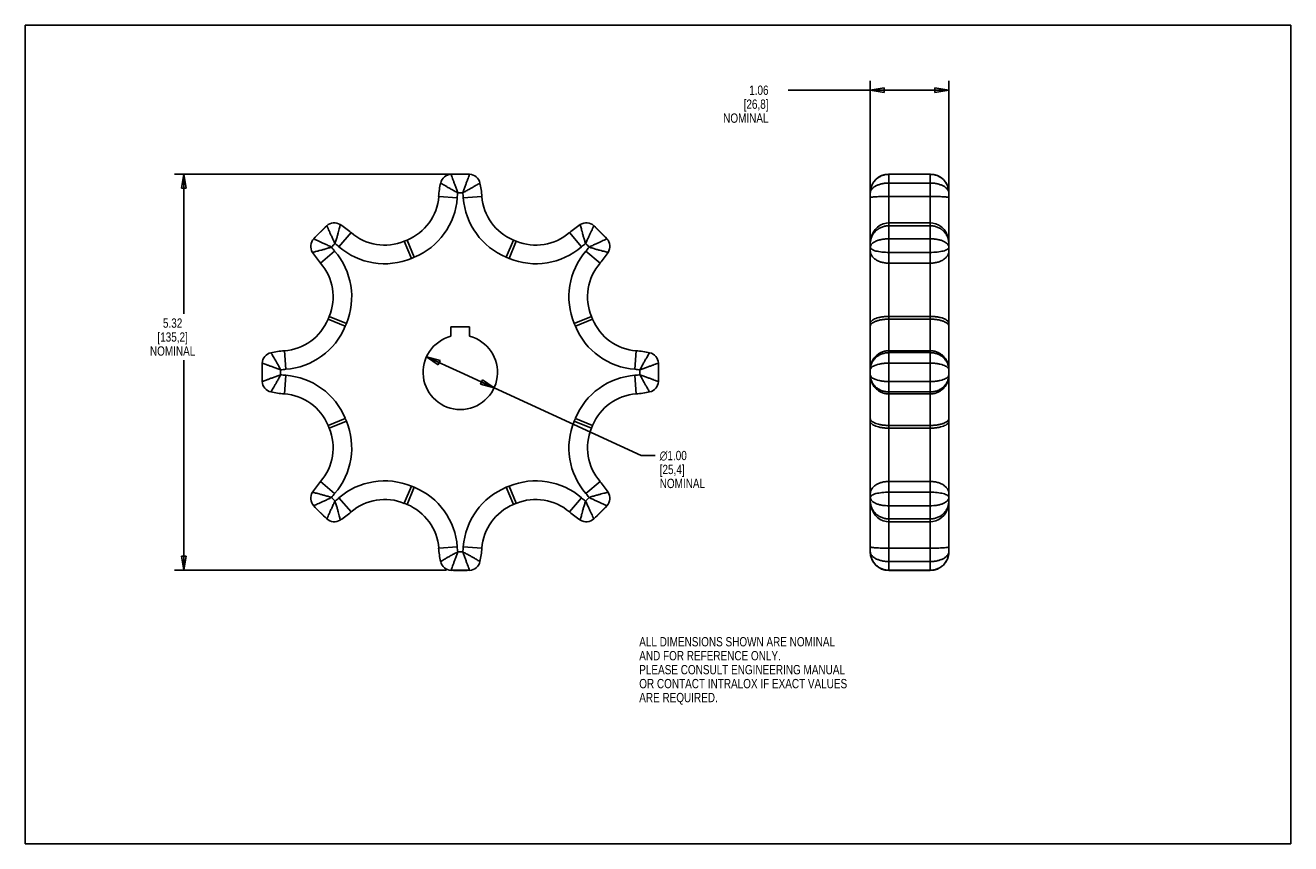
# Model space of a CAD drawing. Header units: inches. Extents: x 0 to 17, y 0 to 11.
import ezdxf

# ---------------------------------------------------------------- set-up
doc = ezdxf.new("R2010")
doc.units = ezdxf.units.IN
doc.header["$LTSCALE"] = 0.935
doc.header["$MEASUREMENT"] = 0
doc.layers.get('0').update_dxf_attribs({"linetype": 'CONTINUOUS'})
doc.layers.add('ALL_FEATURES', color=7, linetype='CONTINUOUS')
doc.styles.get("Standard").update_dxf_attribs({"font": 'txt', "width": 0.8})
doc.styles.add('TEXTSTYLE_1', font='gdt', dxfattribs={"width": 0.8})
doc.dimstyles.new('DIMSTYLE_1', dxfattribs={"dimtxt": 0.125, "dimasz": 0.1875, "dimexe": 0.18, "dimexo": 0.0625, "dimgap": 0.09, "dimtad": 0, "dimtih": 1, "dimtoh": 1, "dimzin": 4, "dimdsep": 46, "dimtxsty": 'STANDARD', "dimblk": 'CLOSED', "dimblk1": 'CLOSED', "dimblk2": 'CLOSED', "dimcen": 0.09, "dimadec": 0, "dimazin": 0, "dimtp": 0.01, "dimtm": 0.01, "dimtfac": 1, "dimtofl": 0, "dimtmove": 0, "dimatfit": 3, "dimldrblk": 'CLOSED', "dimfxl": 1, "dimtolj": 1, "dimtzin": 4, "dimarcsym": 0})
doc.dimstyles.new('DIMSTYLE_2', dxfattribs={"dimtxt": 0.125, "dimasz": 0.1875, "dimexe": 0.18, "dimexo": 0.0625, "dimgap": 0.09, "dimtad": 0, "dimtih": 1, "dimtoh": 1, "dimzin": 4, "dimdsep": 46, "dimtxsty": 'STANDARD', "dimblk": 'CLOSED', "dimblk1": 'CLOSED', "dimblk2": 'CLOSED', "dimcen": 0.09, "dimadec": 0, "dimazin": 0, "dimtp": 0.01, "dimtm": 0.01, "dimtfac": 1, "dimtofl": 0, "dimtmove": 0, "dimatfit": 3, "dimldrblk": 'CLOSED', "dimfxl": 1, "dimtolj": 1, "dimtzin": 4, "dimarcsym": 0})

# ---------------------------------------------------------------- blocks, each defined once
blk = doc.blocks.new('_CLOSED')
at = {"color": 0, "linetype": 'BYBLOCK'}
for p, q in [((0, 0), (-1, 0.167)), ((-1, 0.167), (-1, -0.167)), ((-1, -0.167), (0, 0)), ((-1, 0), (0, 0))]:
    blk.add_line(p, q, dxfattribs=at)
blk = doc.blocks.new('*D0')
at = {"color": 3, "linetype": 'CONTINUOUS'}
for p, q in [((5.906, 8.997), (2.004, 8.997)), ((2.129, 8.997), (2.129, 7.123)), ((2.129, 3.675), (2.129, 6.498)), ((5.657, 3.675), (2.004, 3.675))]:
    blk.add_line(p, q, dxfattribs=at)
at = {"color": 3, "linetype": 'CONTINUOUS', "xscale": 0.1875, "yscale": 0.1875, "zscale": 0.1875}
for p, rotation in [((2.129, 8.997), 90), ((2.129, 3.675), 270)]:
    blk.add_blockref('_CLOSED', p, dxfattribs=dict(at, rotation=rotation))
at = {"color": 3, "linetype": 'CONTINUOUS', "insert": (1.979, 7.06), "char_height": 0.125, "width": 0.7, "attachment_point": 2, "line_spacing_factor": 0.9}
blk.add_mtext('5.32\\P[135,2]\\PNOMINAL', dxfattribs=at)
blk = doc.blocks.new('*D1')
at = {"color": 3, "linetype": 'CONTINUOUS'}
for p, q in [((5.39, 6.545), (5.844, 6.336)), ((6.298, 6.127), (5.844, 6.336)), ((5.844, 6.336), (8.273, 5.217)), ((8.273, 5.217), (8.46, 5.217))]:
    blk.add_line(p, q, dxfattribs=at)
at = {"color": 3, "linetype": 'CONTINUOUS', "xscale": 0.1875, "yscale": 0.1875, "zscale": 0.1875}
for p, rotation in [((5.39, 6.545), 155.2746657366), ((6.298, 6.127), 335.2746657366)]:
    blk.add_blockref('_CLOSED', p, dxfattribs=dict(at, rotation=rotation))
at = {"color": 3, "linetype": 'CONTINUOUS', "insert": (8.523, 5.28), "char_height": 0.125, "width": 0.7, "attachment_point": 1, "line_spacing_factor": 0.9, "style": 'TEXTSTYLE_1'}
blk.add_mtext('{\\Fgdt;n}\\Ftxt;1.00\\P[25,4]\\PNOMINAL', dxfattribs=at)
blk = doc.blocks.new('*D2')
at = {"color": 3, "linetype": 'CONTINUOUS'}
for p, q in [((11.352, 8.744), (11.352, 10.253)), ((12.407, 8.744), (12.407, 10.253)), ((11.88, 10.128), (10.247, 10.128)), ((11.352, 10.128), (11.88, 10.128)), ((12.407, 10.128), (11.88, 10.128))]:
    blk.add_line(p, q, dxfattribs=at)
at = {"color": 3, "linetype": 'CONTINUOUS', "xscale": 0.1875, "yscale": 0.1875, "zscale": 0.1875, "rotation": 180}
blk.add_blockref('_CLOSED', (11.352, 10.128), dxfattribs=at)
at = {"color": 3, "linetype": 'CONTINUOUS', "xscale": 0.1875, "yscale": 0.1875, "zscale": 0.1875}
blk.add_blockref('_CLOSED', (12.407, 10.128), dxfattribs=at)
at = {"color": 3, "linetype": 'CONTINUOUS', "insert": (9.985, 10.19), "char_height": 0.125, "width": 0.7, "attachment_point": 3, "line_spacing_factor": 0.9}
blk.add_mtext('1.06\\P[26,8]\\PNOMINAL', dxfattribs=at)

msp = doc.modelspace()

# ---------------------------------------------------------------- linework, layer by layer
at = {"color": 7, "linetype": 'CONTINUOUS'}
for p, q in [((0, 0), (0, 11)), ((0, 11), (17, 11)), ((17, 0), (17, 11)), ((5.968, 8.997), (5.72, 8.997)), ((11.602, 3.672), (11.602, 9)), ((12.157, 9), (11.602, 9)), ((11.602, 8.997), (12.157, 8.997)), ((11.602, 8.88), (12.157, 8.88)), ((12.157, 3.672), (12.157, 9)), ((5.803, 8.682), (5.554, 8.7)), ((5.884, 8.682), (6.134, 8.7)), ((11.352, 3.922), (11.352, 8.75)), ((12.157, 8.7), (11.602, 8.7)), ((12.407, 8.75), (12.407, 3.922)), ((12.157, 8.345), (11.602, 8.345)), ((4.05, 8.306), (3.874, 8.13)), ((4.214, 8.024), (4.377, 8.213)), ((7.474, 8.024), (7.31, 8.213)), ((7.813, 8.13), (7.638, 8.306)), ((12.157, 8.306), (11.602, 8.306)), ((5.092, 8.097), (5.13, 8.113)), ((5.188, 7.866), (5.092, 8.097)), ((5.225, 7.882), (5.13, 8.113)), ((6.462, 7.882), (6.558, 8.113)), ((6.499, 7.866), (6.595, 8.097)), ((6.558, 8.113), (6.595, 8.097)), ((11.602, 8.13), (12.157, 8.13)), ((4.156, 7.966), (3.967, 7.803)), ((5.225, 7.882), (5.188, 7.866)), ((6.499, 7.866), (6.462, 7.882)), ((7.531, 7.966), (7.721, 7.803)), ((11.602, 7.948), (12.157, 7.948)), ((12.157, 7.803), (11.602, 7.803)), ((4.067, 7.05), (4.082, 7.087)), ((4.298, 6.954), (4.067, 7.05)), ((4.313, 6.992), (4.082, 7.087)), ((4.313, 6.992), (4.298, 6.954)), ((7.374, 6.992), (7.605, 7.087)), ((7.39, 6.954), (7.374, 6.992)), ((7.39, 6.954), (7.621, 7.05)), ((7.605, 7.087), (7.621, 7.05)), ((11.602, 7.087), (12.157, 7.087)), ((11.602, 7.05), (12.157, 7.05)), ((3.182, 6.46), (3.182, 6.212)), ((3.498, 6.377), (3.48, 6.626)), ((8.19, 6.377), (8.208, 6.626)), ((8.505, 6.212), (8.505, 6.46)), ((12.157, 6.626), (11.602, 6.626)), ((12.157, 6.6), (11.602, 6.6)), ((12.157, 6.46), (11.602, 6.46)), ((3.498, 6.295), (3.48, 6.046)), ((8.19, 6.295), (8.208, 6.046)), ((11.602, 6.212), (12.157, 6.212)), ((11.602, 6.072), (12.157, 6.072)), ((12.157, 6.046), (11.602, 6.046)), ((4.298, 5.717), (4.067, 5.622)), ((4.082, 5.585), (4.067, 5.622)), ((4.313, 5.68), (4.082, 5.585)), ((4.298, 5.717), (4.313, 5.68)), ((7.374, 5.68), (7.39, 5.717)), ((7.374, 5.68), (7.605, 5.585)), ((7.39, 5.717), (7.621, 5.622)), ((7.621, 5.622), (7.605, 5.585)), ((11.602, 5.622), (12.157, 5.622)), ((11.602, 5.585), (12.157, 5.585)), ((4.156, 4.706), (3.967, 4.869)), ((5.188, 4.806), (5.092, 4.575)), ((5.225, 4.79), (5.13, 4.559)), ((5.188, 4.806), (5.225, 4.79)), ((6.462, 4.79), (6.499, 4.806)), ((6.462, 4.79), (6.558, 4.559)), ((6.499, 4.806), (6.595, 4.575)), ((7.531, 4.706), (7.721, 4.869)), ((12.157, 4.869), (11.602, 4.869)), ((4.214, 4.648), (4.377, 4.459)), ((7.474, 4.648), (7.31, 4.459)), ((12.157, 4.724), (11.602, 4.724)), ((3.874, 4.542), (4.05, 4.366)), ((5.13, 4.559), (5.092, 4.575)), ((6.595, 4.575), (6.558, 4.559)), ((7.638, 4.366), (7.813, 4.542)), ((12.157, 4.542), (11.602, 4.542)), ((11.602, 4.366), (12.157, 4.366)), ((11.602, 4.327), (12.157, 4.327)), ((5.803, 3.99), (5.554, 3.972)), ((5.884, 3.99), (6.134, 3.972)), ((12.157, 3.972), (11.602, 3.972)), ((12.157, 3.792), (11.602, 3.792)), ((5.72, 3.675), (5.968, 3.675)), ((12.157, 3.675), (11.602, 3.675)), ((12.157, 3.672), (11.602, 3.672)), ((0, 0), (17, 0))]:
    msp.add_line(p, q, dxfattribs=at)
for points in [[(11.602, 8.345), (11.569, 8.342), (11.527, 8.332), (11.486, 8.314), (11.449, 8.288), (11.417, 8.254), (11.389, 8.214), (11.369, 8.167), (11.356, 8.115), (11.352, 8.066)], [(12.407, 8.066), (12.404, 8.115), (12.391, 8.167), (12.37, 8.213), (12.343, 8.254), (12.311, 8.287), (12.274, 8.313), (12.234, 8.332), (12.192, 8.342), (12.157, 8.345)], [(11.352, 4.605), (11.356, 4.557), (11.369, 4.505), (11.389, 4.459), (11.416, 4.418), (11.449, 4.385), (11.486, 4.358), (11.526, 4.34), (11.568, 4.33), (11.602, 4.327)], [(12.157, 4.327), (12.191, 4.33), (12.233, 4.34), (12.273, 4.358), (12.31, 4.384), (12.343, 4.418), (12.37, 4.458), (12.391, 4.505), (12.403, 4.556), (12.407, 4.605)]]:
    msp.add_lwpolyline(points, dxfattribs=at)
for centre, radius, start, end in [((6.8, 8.61), 1.25, 167.5128, 175.8445), ((5.727, 8.847), 0.15, 92.6733, 167.5128), ((5.844, 6.336), 2.664, 87.3267, 92.6733), ((5.961, 8.847), 0.15, 12.4872, 87.3267), ((4.887, 8.61), 1.25, 4.1555, 12.4872), ((11.602, 8.75), 0.25, 90, 180), ((12.157, 8.75), 0.25, 0, 90), ((4.866, 8.75), 0.69, 292.5, 355.8445), ((4.866, 8.75), 0.94, 292.5, 355.8445), ((6.8, 8.61), 1, 171.932, 175.8445), ((5.844, 6.336), 2.414, 89.2073, 90.7924), ((4.887, 8.61), 1, 4.1555, 8.0627), ((6.822, 8.75), 0.94, 184.1555, 247.5), ((6.822, 8.75), 0.69, 184.1555, 247.5), ((4.151, 8.195), 0.15, 57.4872, 132.3267), ((7.537, 8.195), 0.15, 47.6733, 122.5128), ((5.844, 6.336), 2.664, 132.3267, 137.6733), ((3.56, 7.267), 1.25, 49.1555, 57.4872), ((4.828, 8.735), 0.69, 229.1555, 292.5), ((6.859, 8.735), 0.69, 247.5, 310.8445), ((8.128, 7.267), 1.25, 122.5128, 130.8445), ((5.844, 6.336), 2.664, 42.3267, 47.6733), ((3.985, 8.029), 0.15, 137.6733, 212.5128), ((5.844, 6.336), 2.414, 134.2073, 135.7924), ((4.913, 8.62), 1, 216.932, 220.8445), ((3.56, 7.267), 1, 49.1555, 53.0627), ((4.828, 8.735), 0.94, 229.1555, 292.5), ((6.859, 8.735), 0.94, 247.5, 310.8445), ((8.128, 7.267), 1, 126.932, 130.8445), ((5.844, 6.336), 2.414, 44.2073, 45.7924), ((6.775, 8.62), 1, 319.1555, 323.0627), ((7.703, 8.029), 0.15, 327.4872, 42.3267), ((4.913, 8.62), 1.25, 212.5128, 220.8445), ((3.445, 7.351), 0.94, 337.5, 40.8445), ((8.243, 7.351), 0.94, 139.1555, 202.5), ((6.775, 8.62), 1.25, 319.1555, 327.4872), ((3.445, 7.351), 0.69, 337.5, 40.8445), ((8.243, 7.351), 0.69, 139.1555, 202.5), ((3.43, 7.314), 0.69, 274.1555, 337.5), ((8.258, 7.314), 0.69, 202.5, 265.8445), ((3.43, 7.314), 0.94, 274.1555, 337.5), ((8.258, 7.314), 0.94, 202.5, 265.8445), ((5.844, 6.336), 2.664, 177.3267, 182.6733), ((3.332, 6.453), 0.15, 102.4872, 177.3267), ((3.57, 5.379), 1.25, 94.1555, 102.4872), ((8.117, 5.379), 1.25, 77.5128, 85.8445), ((8.355, 6.453), 0.15, 2.6733, 77.5128), ((5.844, 6.336), 2.664, 357.3267, 2.6733), ((3.57, 5.379), 1, 94.1555, 98.0627), ((5.844, 6.336), 2.414, 179.2073, 180.7924), ((3.57, 7.293), 1, 261.932, 265.8445), ((3.43, 5.358), 0.94, 22.5, 85.8445), ((8.258, 5.358), 0.94, 94.1555, 157.5), ((8.117, 5.379), 1, 81.932, 85.8445), ((8.117, 7.293), 1, 274.1555, 278.0627), ((5.844, 6.336), 2.414, 359.2073, 0.7924), ((12.186, 6.303), 0.221, 358.1131, 359.9787), ((3.332, 6.219), 0.15, 182.6733, 257.5128), ((8.355, 6.219), 0.15, 282.4872, 357.3267), ((3.57, 7.293), 1.25, 257.5128, 265.8445), ((3.43, 5.358), 0.69, 22.5, 85.8445), ((8.258, 5.358), 0.69, 94.1555, 157.5), ((8.117, 7.293), 1.25, 274.1555, 282.4872), ((3.445, 5.32), 0.94, 319.1555, 22.5), ((8.243, 5.32), 0.94, 157.5, 220.8445), ((3.445, 5.32), 0.69, 319.1555, 22.5), ((8.243, 5.32), 0.69, 157.5, 220.8445), ((4.913, 4.052), 1.25, 139.1555, 147.4872), ((4.828, 3.937), 0.94, 67.5, 130.8445), ((4.866, 3.922), 0.94, 4.1555, 67.5), ((6.822, 3.922), 0.94, 112.5, 175.8445), ((6.859, 3.937), 0.94, 49.1555, 112.5), ((6.775, 4.052), 1.25, 32.5128, 40.8445), ((3.985, 4.643), 0.15, 147.4872, 222.3267), ((4.913, 4.052), 1, 139.1555, 143.0627), ((5.844, 6.336), 2.414, 224.2073, 225.7924), ((3.56, 5.405), 1, 306.932, 310.8445), ((4.828, 3.937), 0.69, 67.5, 130.8445), ((6.859, 3.937), 0.69, 49.1555, 112.5), ((8.128, 5.405), 1, 229.1555, 233.0627), ((5.844, 6.336), 2.414, 314.2073, 315.7924), ((6.775, 4.052), 1, 36.932, 40.8445), ((7.703, 4.643), 0.15, 317.6733, 32.5128), ((5.844, 6.336), 2.664, 222.3267, 227.6733), ((3.56, 5.405), 1.25, 302.5128, 310.8445), ((4.866, 3.922), 0.69, 4.1555, 67.5), ((6.822, 3.922), 0.69, 112.5, 175.8445), ((8.128, 5.405), 1.25, 229.1555, 237.4872), ((5.844, 6.336), 2.664, 312.3267, 317.6733), ((4.151, 4.477), 0.15, 227.6733, 302.5128), ((7.537, 4.477), 0.15, 237.4872, 312.3267), ((6.8, 4.062), 1.25, 184.1555, 192.4872), ((6.8, 4.062), 1, 184.1555, 188.0627), ((5.844, 6.336), 2.414, 269.2073, 270.7924), ((4.887, 4.062), 1, 351.932, 355.8445), ((4.887, 4.062), 1.25, 347.5128, 355.8445), ((11.602, 3.922), 0.25, 180, 270), ((12.157, 3.922), 0.25, 270, 360), ((5.727, 3.824), 0.15, 192.4872, 267.3267), ((5.961, 3.824), 0.15, 272.6733, 347.5128), ((5.844, 6.336), 2.664, 267.3267, 272.6733)]:
    msp.add_arc(centre, radius, start, end, dxfattribs=at)
for points, knots in [([(5.58, 8.88), (5.581, 8.879), (5.587, 8.876), (5.599, 8.868), (5.619, 8.856), (5.646, 8.84), (5.68, 8.82), (5.72, 8.798), (5.764, 8.774), (5.795, 8.758), (5.81, 8.75)], [0, 0, 0, 0, 0.017954, 0.071686, 0.160283, 0.281585, 0.432117, 0.606818, 0.798805, 1, 1, 1, 1]), ([(5.72, 8.997), (5.72, 8.996), (5.722, 8.99), (5.727, 8.977), (5.735, 8.955), (5.746, 8.925), (5.76, 8.889), (5.776, 8.846), (5.793, 8.799), (5.804, 8.767), (5.81, 8.75)], [0, 0, 0, 0, 0.017899, 0.071472, 0.15984, 0.2809, 0.431262, 0.605959, 0.798205, 1, 1, 1, 1]), ([(5.877, 8.75), (5.883, 8.766), (5.895, 8.799), (5.912, 8.846), (5.928, 8.889), (5.941, 8.925), (5.952, 8.955), (5.96, 8.977), (5.965, 8.99), (5.967, 8.996), (5.968, 8.997)], [0, 0, 0, 0, 0.202091, 0.394265, 0.568898, 0.719204, 0.840219, 0.928555, 0.982108, 1, 1, 1, 1]), ([(5.877, 8.75), (5.893, 8.758), (5.924, 8.774), (5.968, 8.798), (6.007, 8.82), (6.042, 8.84), (6.069, 8.856), (6.089, 8.868), (6.101, 8.876), (6.106, 8.879), (6.108, 8.88)], [0, 0, 0, 0, 0.201195, 0.393182, 0.567883, 0.718415, 0.839717, 0.928314, 0.982046, 1, 1, 1, 1]), ([(11.352, 8.75), (11.352, 8.767), (11.356, 8.8), (11.371, 8.848), (11.395, 8.892), (11.427, 8.929), (11.466, 8.959), (11.509, 8.981), (11.555, 8.994), (11.586, 8.997), (11.602, 8.997)], [0, 0, 0, 0, 0.128907, 0.256866, 0.383694, 0.509178, 0.633396, 0.756507, 0.878635, 1, 1, 1, 1]), ([(11.352, 8.75), (11.352, 8.758), (11.356, 8.776), (11.372, 8.801), (11.397, 8.823), (11.429, 8.843), (11.467, 8.859), (11.51, 8.871), (11.555, 8.878), (11.586, 8.88), (11.602, 8.88)], [0, 0, 0, 0, 0.082593, 0.176449, 0.285316, 0.40912, 0.545729, 0.692089, 0.844673, 1, 1, 1, 1]), ([(12.157, 8.997), (12.173, 8.997), (12.205, 8.994), (12.251, 8.981), (12.294, 8.959), (12.332, 8.929), (12.364, 8.892), (12.389, 8.848), (12.404, 8.8), (12.407, 8.767), (12.407, 8.75)], [0, 0, 0, 0, 0.121365, 0.243492, 0.366604, 0.490821, 0.616305, 0.743133, 0.871091, 1, 1, 1, 1]), ([(12.157, 8.88), (12.173, 8.88), (12.204, 8.878), (12.25, 8.871), (12.292, 8.859), (12.33, 8.843), (12.362, 8.823), (12.387, 8.801), (12.403, 8.776), (12.407, 8.758), (12.407, 8.75)], [0, 0, 0, 0, 0.155327, 0.307911, 0.454271, 0.59088, 0.714684, 0.823551, 0.917407, 1, 1, 1, 1]), ([(11.352, 8.682), (11.352, 8.684), (11.361, 8.687), (11.373, 8.69), (11.397, 8.693), (11.428, 8.695), (11.465, 8.697), (11.508, 8.699), (11.554, 8.7), (11.586, 8.7), (11.602, 8.7)], [0, 0, 0, 0, 0.023665, 0.081707, 0.17422, 0.298074, 0.448671, 0.620311, 0.806457, 1, 1, 1, 1]), ([(12.407, 8.682), (12.407, 8.684), (12.399, 8.687), (12.386, 8.69), (12.362, 8.693), (12.332, 8.695), (12.294, 8.697), (12.252, 8.699), (12.205, 8.7), (12.173, 8.7), (12.157, 8.7)], [0, 0, 0, 0, 0.023665, 0.081707, 0.17422, 0.298074, 0.448671, 0.620311, 0.806457, 1, 1, 1, 1]), ([(4.16, 8.066), (4.153, 8.082), (4.138, 8.114), (4.117, 8.159), (4.098, 8.2), (4.082, 8.236), (4.068, 8.265), (4.059, 8.286), (4.053, 8.298), (4.05, 8.304), (4.05, 8.306)], [0, 0, 0, 0, 0.202091, 0.394265, 0.568898, 0.719204, 0.840219, 0.928555, 0.982108, 1, 1, 1, 1]), ([(4.16, 8.066), (4.166, 8.083), (4.176, 8.116), (4.191, 8.164), (4.203, 8.208), (4.213, 8.246), (4.221, 8.277), (4.226, 8.3), (4.23, 8.314), (4.231, 8.32), (4.231, 8.321)], [0, 0, 0, 0, 0.201195, 0.393182, 0.567883, 0.718415, 0.839717, 0.928314, 0.982046, 1, 1, 1, 1]), ([(7.456, 8.321), (7.456, 8.32), (7.458, 8.314), (7.461, 8.3), (7.467, 8.277), (7.475, 8.246), (7.485, 8.208), (7.497, 8.164), (7.511, 8.116), (7.522, 8.083), (7.527, 8.066)], [0, 0, 0, 0, 0.017954, 0.071686, 0.160283, 0.281585, 0.432117, 0.606818, 0.798805, 1, 1, 1, 1]), ([(7.638, 8.306), (7.637, 8.304), (7.635, 8.298), (7.629, 8.286), (7.619, 8.265), (7.606, 8.236), (7.59, 8.2), (7.571, 8.159), (7.549, 8.114), (7.535, 8.083), (7.527, 8.066)], [0, 0, 0, 0, 0.017899, 0.071472, 0.15984, 0.2809, 0.431262, 0.605959, 0.798205, 1, 1, 1, 1]), ([(11.602, 8.306), (11.586, 8.306), (11.555, 8.303), (11.509, 8.29), (11.466, 8.269), (11.427, 8.239), (11.395, 8.203), (11.371, 8.161), (11.356, 8.115), (11.352, 8.083), (11.352, 8.066)], [0, 0, 0, 0, 0.123418, 0.247383, 0.371893, 0.496837, 0.622199, 0.747926, 0.873867, 1, 1, 1, 1]), ([(12.407, 8.066), (12.407, 8.083), (12.404, 8.115), (12.389, 8.161), (12.364, 8.203), (12.332, 8.239), (12.294, 8.269), (12.251, 8.29), (12.205, 8.303), (12.173, 8.306), (12.157, 8.306)], [0, 0, 0, 0, 0.126133, 0.252074, 0.377801, 0.503163, 0.628107, 0.752617, 0.876582, 1, 1, 1, 1]), ([(3.858, 7.948), (3.86, 7.949), (3.866, 7.95), (3.88, 7.953), (3.902, 7.959), (3.933, 7.967), (3.971, 7.977), (4.015, 7.989), (4.063, 8.003), (4.096, 8.014), (4.113, 8.019)], [0, 0, 0, 0, 0.017954, 0.071686, 0.160283, 0.281585, 0.432117, 0.606818, 0.798805, 1, 1, 1, 1]), ([(3.874, 8.13), (3.876, 8.129), (3.881, 8.127), (3.894, 8.121), (3.915, 8.111), (3.944, 8.098), (3.979, 8.082), (4.021, 8.063), (4.066, 8.042), (4.097, 8.027), (4.113, 8.019)], [0, 0, 0, 0, 0.017899, 0.071472, 0.15984, 0.2809, 0.431262, 0.605959, 0.798205, 1, 1, 1, 1]), ([(7.574, 8.019), (7.59, 8.027), (7.622, 8.042), (7.667, 8.063), (7.708, 8.082), (7.744, 8.098), (7.773, 8.111), (7.794, 8.121), (7.806, 8.127), (7.812, 8.129), (7.813, 8.13)], [0, 0, 0, 0, 0.202091, 0.394265, 0.568898, 0.719204, 0.840219, 0.928555, 0.982108, 1, 1, 1, 1]), ([(7.574, 8.019), (7.591, 8.014), (7.624, 8.003), (7.672, 7.989), (7.716, 7.977), (7.754, 7.967), (7.785, 7.959), (7.808, 7.953), (7.821, 7.95), (7.828, 7.949), (7.829, 7.948)], [0, 0, 0, 0, 0.201195, 0.393182, 0.567883, 0.718415, 0.839717, 0.928314, 0.982046, 1, 1, 1, 1]), ([(11.352, 8.019), (11.352, 8.027), (11.356, 8.044), (11.373, 8.065), (11.397, 8.084), (11.429, 8.101), (11.467, 8.114), (11.51, 8.123), (11.555, 8.129), (11.586, 8.13), (11.602, 8.13)], [0, 0, 0, 0, 0.079029, 0.168093, 0.273283, 0.395535, 0.532998, 0.682319, 0.839397, 1, 1, 1, 1]), ([(11.352, 8.019), (11.352, 8.014), (11.357, 8.001), (11.374, 7.987), (11.398, 7.975), (11.43, 7.965), (11.468, 7.958), (11.51, 7.952), (11.555, 7.949), (11.586, 7.948), (11.602, 7.948)], [0, 0, 0, 0, 0.061453, 0.137634, 0.236839, 0.359274, 0.501764, 0.659633, 0.827517, 1, 1, 1, 1]), ([(12.157, 8.13), (12.173, 8.13), (12.204, 8.129), (12.25, 8.123), (12.292, 8.114), (12.33, 8.101), (12.362, 8.084), (12.387, 8.065), (12.403, 8.044), (12.407, 8.027), (12.407, 8.019)], [0, 0, 0, 0, 0.160603, 0.317681, 0.467001, 0.604464, 0.726716, 0.831906, 0.92097, 1, 1, 1, 1]), ([(12.157, 7.948), (12.173, 7.948), (12.204, 7.949), (12.249, 7.952), (12.292, 7.958), (12.329, 7.965), (12.361, 7.975), (12.386, 7.987), (12.403, 8.001), (12.407, 8.014), (12.407, 8.019)], [0, 0, 0, 0, 0.172483, 0.340367, 0.498236, 0.640726, 0.763161, 0.862366, 0.938547, 1, 1, 1, 1]), ([(11.352, 7.966), (11.352, 7.955), (11.356, 7.933), (11.37, 7.902), (11.394, 7.874), (11.426, 7.849), (11.464, 7.829), (11.507, 7.814), (11.554, 7.805), (11.586, 7.803), (11.602, 7.803)], [0, 0, 0, 0, 0.098406, 0.20155, 0.31292, 0.434201, 0.565367, 0.705045, 0.850904, 1, 1, 1, 1]), ([(12.407, 7.966), (12.407, 7.955), (12.404, 7.933), (12.389, 7.902), (12.365, 7.874), (12.334, 7.849), (12.296, 7.829), (12.253, 7.814), (12.206, 7.805), (12.174, 7.803), (12.157, 7.803)], [0, 0, 0, 0, 0.098406, 0.20155, 0.31292, 0.434201, 0.565367, 0.705045, 0.850904, 1, 1, 1, 1]), ([(11.352, 6.992), (11.352, 6.998), (11.356, 7.012), (11.372, 7.03), (11.396, 7.047), (11.427, 7.061), (11.465, 7.072), (11.507, 7.081), (11.554, 7.086), (11.586, 7.087), (11.602, 7.087)], [0, 0, 0, 0, 0.067686, 0.148117, 0.247904, 0.368382, 0.507838, 0.662776, 0.828589, 1, 1, 1, 1]), ([(11.352, 6.954), (11.352, 6.961), (11.356, 6.975), (11.372, 6.993), (11.396, 7.009), (11.427, 7.023), (11.465, 7.035), (11.507, 7.044), (11.554, 7.049), (11.586, 7.05), (11.602, 7.05)], [0, 0, 0, 0, 0.067686, 0.148117, 0.247904, 0.368382, 0.507838, 0.662776, 0.828589, 1, 1, 1, 1]), ([(12.407, 6.992), (12.407, 6.998), (12.403, 7.012), (12.388, 7.03), (12.364, 7.047), (12.333, 7.061), (12.295, 7.072), (12.252, 7.081), (12.206, 7.086), (12.173, 7.087), (12.157, 7.087)], [0, 0, 0, 0, 0.067686, 0.148117, 0.247904, 0.368382, 0.507838, 0.662776, 0.828589, 1, 1, 1, 1]), ([(12.407, 6.954), (12.407, 6.961), (12.403, 6.975), (12.388, 6.993), (12.364, 7.009), (12.333, 7.023), (12.295, 7.035), (12.252, 7.044), (12.206, 7.049), (12.173, 7.05), (12.157, 7.05)], [0, 0, 0, 0, 0.067686, 0.148117, 0.247904, 0.368382, 0.507838, 0.662776, 0.828589, 1, 1, 1, 1]), ([(3.43, 6.369), (3.413, 6.375), (3.381, 6.387), (3.334, 6.404), (3.291, 6.42), (3.254, 6.433), (3.225, 6.444), (3.203, 6.452), (3.19, 6.457), (3.184, 6.46), (3.182, 6.46)], [0, 0, 0, 0, 0.202091, 0.394265, 0.568898, 0.719204, 0.840219, 0.928555, 0.982108, 1, 1, 1, 1]), ([(3.43, 6.369), (3.422, 6.385), (3.406, 6.416), (3.382, 6.46), (3.359, 6.5), (3.34, 6.534), (3.323, 6.561), (3.311, 6.581), (3.304, 6.593), (3.301, 6.598), (3.3, 6.6)], [0, 0, 0, 0, 0.201195, 0.393182, 0.567883, 0.718415, 0.839717, 0.928314, 0.982046, 1, 1, 1, 1]), ([(8.388, 6.6), (8.387, 6.598), (8.384, 6.593), (8.376, 6.581), (8.364, 6.561), (8.348, 6.534), (8.328, 6.5), (8.306, 6.46), (8.282, 6.416), (8.266, 6.385), (8.258, 6.369)], [0, 0, 0, 0, 0.017954, 0.071686, 0.160283, 0.281585, 0.432117, 0.606818, 0.798805, 1, 1, 1, 1]), ([(8.505, 6.46), (8.504, 6.46), (8.498, 6.457), (8.485, 6.452), (8.463, 6.444), (8.433, 6.433), (8.397, 6.42), (8.354, 6.404), (8.307, 6.387), (8.274, 6.375), (8.258, 6.369)], [0, 0, 0, 0, 0.017899, 0.071472, 0.15984, 0.2809, 0.431262, 0.605959, 0.798205, 1, 1, 1, 1]), ([(11.352, 6.377), (11.352, 6.393), (11.355, 6.426), (11.37, 6.473), (11.393, 6.516), (11.424, 6.554), (11.462, 6.585), (11.506, 6.608), (11.553, 6.623), (11.586, 6.626), (11.602, 6.626)], [0, 0, 0, 0, 0.124839, 0.249702, 0.37461, 0.499578, 0.62461, 0.749702, 0.874839, 1, 1, 1, 1]), ([(11.602, 6.6), (11.586, 6.6), (11.555, 6.597), (11.509, 6.585), (11.466, 6.565), (11.427, 6.537), (11.395, 6.502), (11.371, 6.462), (11.356, 6.417), (11.352, 6.385), (11.352, 6.369)], [0, 0, 0, 0, 0.125366, 0.250836, 0.376051, 0.500767, 0.625095, 0.749432, 0.874195, 1, 1, 1, 1]), ([(11.602, 6.46), (11.586, 6.46), (11.555, 6.459), (11.51, 6.454), (11.468, 6.446), (11.43, 6.435), (11.398, 6.422), (11.373, 6.407), (11.358, 6.391), (11.354, 6.38), (11.353, 6.376)], [0, 0, 0, 0, 0.171699, 0.3393, 0.497884, 0.642521, 0.768891, 0.873896, 0.957374, 1, 1, 1, 1]), ([(12.407, 6.377), (12.407, 6.393), (12.404, 6.426), (12.39, 6.473), (12.366, 6.516), (12.335, 6.554), (12.297, 6.585), (12.253, 6.608), (12.206, 6.623), (12.174, 6.626), (12.157, 6.626)], [0, 0, 0, 0, 0.124839, 0.249702, 0.37461, 0.499578, 0.62461, 0.749702, 0.874839, 1, 1, 1, 1]), ([(12.407, 6.369), (12.407, 6.385), (12.404, 6.417), (12.389, 6.462), (12.364, 6.502), (12.332, 6.537), (12.294, 6.565), (12.251, 6.585), (12.205, 6.597), (12.173, 6.6), (12.157, 6.6)], [0, 0, 0, 0, 0.125805, 0.250568, 0.374905, 0.499233, 0.623949, 0.749164, 0.874634, 1, 1, 1, 1]), ([(12.406, 6.376), (12.406, 6.38), (12.401, 6.391), (12.386, 6.407), (12.362, 6.422), (12.33, 6.435), (12.292, 6.446), (12.249, 6.454), (12.204, 6.459), (12.173, 6.46), (12.157, 6.46)], [0, 0, 0, 0, 0.042626, 0.126104, 0.231109, 0.357479, 0.502116, 0.6607, 0.828301, 1, 1, 1, 1]), ([(3.182, 6.212), (3.184, 6.212), (3.19, 6.214), (3.203, 6.219), (3.225, 6.227), (3.254, 6.238), (3.291, 6.252), (3.334, 6.268), (3.381, 6.285), (3.413, 6.296), (3.43, 6.303)], [0, 0, 0, 0, 0.017899, 0.071472, 0.15984, 0.2809, 0.431262, 0.605959, 0.798205, 1, 1, 1, 1]), ([(3.3, 6.072), (3.301, 6.074), (3.304, 6.079), (3.311, 6.091), (3.323, 6.111), (3.34, 6.138), (3.359, 6.172), (3.382, 6.212), (3.406, 6.256), (3.422, 6.287), (3.43, 6.303)], [0, 0, 0, 0, 0.017954, 0.071686, 0.160283, 0.281585, 0.432117, 0.606818, 0.798805, 1, 1, 1, 1]), ([(8.258, 6.303), (8.274, 6.296), (8.307, 6.285), (8.354, 6.268), (8.397, 6.252), (8.433, 6.238), (8.463, 6.227), (8.485, 6.219), (8.498, 6.214), (8.504, 6.212), (8.505, 6.212)], [0, 0, 0, 0, 0.202091, 0.394265, 0.568898, 0.719204, 0.840219, 0.928555, 0.982108, 1, 1, 1, 1]), ([(8.258, 6.303), (8.266, 6.287), (8.282, 6.256), (8.306, 6.212), (8.328, 6.172), (8.348, 6.138), (8.364, 6.111), (8.376, 6.091), (8.384, 6.079), (8.387, 6.074), (8.388, 6.072)], [0, 0, 0, 0, 0.201195, 0.393182, 0.567883, 0.718415, 0.839717, 0.928314, 0.982046, 1, 1, 1, 1]), ([(11.352, 6.303), (11.352, 6.287), (11.356, 6.255), (11.371, 6.21), (11.395, 6.169), (11.427, 6.135), (11.466, 6.107), (11.509, 6.087), (11.555, 6.075), (11.586, 6.072), (11.602, 6.072)], [0, 0, 0, 0, 0.125805, 0.250568, 0.374905, 0.499233, 0.623949, 0.749164, 0.874634, 1, 1, 1, 1]), ([(11.352, 6.295), (11.352, 6.279), (11.355, 6.246), (11.37, 6.199), (11.393, 6.156), (11.424, 6.118), (11.462, 6.087), (11.506, 6.063), (11.553, 6.049), (11.586, 6.046), (11.602, 6.046)], [0, 0, 0, 0, 0.124839, 0.249702, 0.37461, 0.499578, 0.62461, 0.749702, 0.874839, 1, 1, 1, 1]), ([(11.353, 6.296), (11.354, 6.292), (11.358, 6.281), (11.373, 6.265), (11.398, 6.25), (11.43, 6.236), (11.468, 6.226), (11.51, 6.218), (11.555, 6.213), (11.586, 6.212), (11.602, 6.212)], [0, 0, 0, 0, 0.042624, 0.126103, 0.231108, 0.357478, 0.502116, 0.6607, 0.8283, 1, 1, 1, 1]), ([(12.157, 6.212), (12.173, 6.212), (12.204, 6.213), (12.249, 6.218), (12.292, 6.226), (12.33, 6.236), (12.362, 6.25), (12.386, 6.265), (12.401, 6.281), (12.406, 6.292), (12.406, 6.296)], [0, 0, 0, 0, 0.171699, 0.3393, 0.497884, 0.642521, 0.768891, 0.873896, 0.957374, 1, 1, 1, 1]), ([(12.407, 6.295), (12.407, 6.279), (12.404, 6.246), (12.39, 6.199), (12.366, 6.156), (12.335, 6.118), (12.297, 6.087), (12.253, 6.063), (12.206, 6.049), (12.174, 6.046), (12.157, 6.046)], [0, 0, 0, 0, 0.124839, 0.249702, 0.37461, 0.499578, 0.62461, 0.749702, 0.874839, 1, 1, 1, 1]), ([(12.157, 6.072), (12.173, 6.072), (12.205, 6.075), (12.251, 6.087), (12.294, 6.107), (12.332, 6.135), (12.364, 6.169), (12.389, 6.21), (12.403, 6.253), (12.407, 6.282), (12.407, 6.295)], [0, 0, 0, 0, 0.127805, 0.255716, 0.383368, 0.510511, 0.637258, 0.764015, 0.891205, 1, 1, 1, 1]), ([(11.352, 5.717), (11.352, 5.711), (11.356, 5.697), (11.372, 5.679), (11.396, 5.663), (11.427, 5.648), (11.465, 5.637), (11.507, 5.628), (11.554, 5.623), (11.586, 5.622), (11.602, 5.622)], [0, 0, 0, 0, 0.067686, 0.148117, 0.247904, 0.368382, 0.507838, 0.662776, 0.828589, 1, 1, 1, 1]), ([(11.352, 5.68), (11.352, 5.674), (11.356, 5.66), (11.372, 5.641), (11.396, 5.625), (11.427, 5.611), (11.465, 5.6), (11.507, 5.591), (11.554, 5.586), (11.586, 5.585), (11.602, 5.585)], [0, 0, 0, 0, 0.067686, 0.148117, 0.247904, 0.368382, 0.507838, 0.662776, 0.828589, 1, 1, 1, 1]), ([(12.407, 5.717), (12.407, 5.711), (12.403, 5.697), (12.388, 5.679), (12.364, 5.663), (12.333, 5.648), (12.295, 5.637), (12.252, 5.628), (12.206, 5.623), (12.173, 5.622), (12.157, 5.622)], [0, 0, 0, 0, 0.067686, 0.148117, 0.247904, 0.368382, 0.507838, 0.662776, 0.828589, 1, 1, 1, 1]), ([(12.407, 5.68), (12.407, 5.674), (12.403, 5.66), (12.388, 5.641), (12.364, 5.625), (12.333, 5.611), (12.295, 5.6), (12.252, 5.591), (12.206, 5.586), (12.173, 5.585), (12.157, 5.585)], [0, 0, 0, 0, 0.067686, 0.148117, 0.247904, 0.368382, 0.507838, 0.662776, 0.828589, 1, 1, 1, 1]), ([(11.352, 4.706), (11.352, 4.716), (11.356, 4.739), (11.37, 4.77), (11.394, 4.798), (11.426, 4.823), (11.464, 4.843), (11.507, 4.858), (11.554, 4.867), (11.586, 4.869), (11.602, 4.869)], [0, 0, 0, 0, 0.098406, 0.20155, 0.31292, 0.434201, 0.565367, 0.705045, 0.850904, 1, 1, 1, 1]), ([(12.407, 4.706), (12.407, 4.716), (12.404, 4.739), (12.389, 4.77), (12.365, 4.798), (12.334, 4.823), (12.296, 4.843), (12.253, 4.858), (12.206, 4.867), (12.174, 4.869), (12.157, 4.869)], [0, 0, 0, 0, 0.098406, 0.20155, 0.31292, 0.434201, 0.565367, 0.705045, 0.850904, 1, 1, 1, 1]), ([(4.113, 4.653), (4.096, 4.658), (4.063, 4.669), (4.015, 4.683), (3.971, 4.695), (3.933, 4.705), (3.902, 4.713), (3.88, 4.718), (3.866, 4.722), (3.86, 4.723), (3.858, 4.724)], [0, 0, 0, 0, 0.201195, 0.393182, 0.567883, 0.718415, 0.839717, 0.928314, 0.982046, 1, 1, 1, 1]), ([(4.113, 4.653), (4.097, 4.645), (4.066, 4.63), (4.021, 4.609), (3.979, 4.59), (3.944, 4.574), (3.915, 4.561), (3.894, 4.551), (3.881, 4.545), (3.876, 4.543), (3.874, 4.542)], [0, 0, 0, 0, 0.202091, 0.394265, 0.568898, 0.719204, 0.840219, 0.928555, 0.982108, 1, 1, 1, 1]), ([(4.05, 4.366), (4.05, 4.368), (4.053, 4.373), (4.059, 4.386), (4.068, 4.407), (4.082, 4.436), (4.098, 4.472), (4.117, 4.513), (4.138, 4.558), (4.153, 4.589), (4.16, 4.605)], [0, 0, 0, 0, 0.017899, 0.071472, 0.15984, 0.2809, 0.431262, 0.605959, 0.798205, 1, 1, 1, 1]), ([(4.231, 4.351), (4.231, 4.352), (4.23, 4.358), (4.226, 4.372), (4.221, 4.395), (4.213, 4.425), (4.203, 4.463), (4.191, 4.507), (4.176, 4.555), (4.166, 4.588), (4.16, 4.605)], [0, 0, 0, 0, 0.017954, 0.071686, 0.160283, 0.281585, 0.432117, 0.606818, 0.798805, 1, 1, 1, 1]), ([(7.527, 4.605), (7.522, 4.588), (7.511, 4.555), (7.497, 4.507), (7.485, 4.463), (7.475, 4.425), (7.467, 4.395), (7.461, 4.372), (7.458, 4.358), (7.456, 4.352), (7.456, 4.351)], [0, 0, 0, 0, 0.201195, 0.393182, 0.567883, 0.718415, 0.839717, 0.928314, 0.982046, 1, 1, 1, 1]), ([(7.527, 4.605), (7.535, 4.589), (7.549, 4.558), (7.571, 4.513), (7.59, 4.472), (7.606, 4.436), (7.619, 4.407), (7.629, 4.386), (7.635, 4.373), (7.637, 4.368), (7.638, 4.366)], [0, 0, 0, 0, 0.202091, 0.394265, 0.568898, 0.719204, 0.840219, 0.928555, 0.982108, 1, 1, 1, 1]), ([(7.829, 4.724), (7.828, 4.723), (7.821, 4.722), (7.808, 4.718), (7.785, 4.713), (7.754, 4.705), (7.716, 4.695), (7.672, 4.683), (7.624, 4.669), (7.591, 4.658), (7.574, 4.653)], [0, 0, 0, 0, 0.017954, 0.071686, 0.160283, 0.281585, 0.432117, 0.606818, 0.798805, 1, 1, 1, 1]), ([(7.813, 4.542), (7.812, 4.543), (7.806, 4.545), (7.794, 4.551), (7.773, 4.561), (7.744, 4.574), (7.708, 4.59), (7.667, 4.609), (7.622, 4.63), (7.59, 4.645), (7.574, 4.653)], [0, 0, 0, 0, 0.017899, 0.071472, 0.15984, 0.2809, 0.431262, 0.605959, 0.798205, 1, 1, 1, 1]), ([(11.602, 4.724), (11.586, 4.724), (11.555, 4.723), (11.51, 4.72), (11.468, 4.714), (11.43, 4.707), (11.398, 4.697), (11.374, 4.685), (11.357, 4.671), (11.352, 4.658), (11.352, 4.653)], [0, 0, 0, 0, 0.172483, 0.340367, 0.498236, 0.640726, 0.763161, 0.862366, 0.938547, 1, 1, 1, 1]), ([(11.602, 4.542), (11.586, 4.542), (11.555, 4.543), (11.51, 4.549), (11.467, 4.558), (11.429, 4.571), (11.397, 4.587), (11.373, 4.606), (11.356, 4.628), (11.352, 4.645), (11.352, 4.653)], [0, 0, 0, 0, 0.160603, 0.317681, 0.467001, 0.604464, 0.726716, 0.831906, 0.92097, 1, 1, 1, 1]), ([(11.352, 4.605), (11.352, 4.589), (11.356, 4.557), (11.371, 4.511), (11.395, 4.469), (11.427, 4.432), (11.466, 4.403), (11.509, 4.382), (11.555, 4.369), (11.586, 4.366), (11.602, 4.366)], [0, 0, 0, 0, 0.12613, 0.252071, 0.377798, 0.503161, 0.628106, 0.752616, 0.876581, 1, 1, 1, 1]), ([(12.407, 4.653), (12.407, 4.658), (12.403, 4.671), (12.386, 4.685), (12.361, 4.697), (12.329, 4.707), (12.292, 4.714), (12.249, 4.72), (12.204, 4.723), (12.173, 4.724), (12.157, 4.724)], [0, 0, 0, 0, 0.061453, 0.137634, 0.236839, 0.359274, 0.501764, 0.659633, 0.827517, 1, 1, 1, 1]), ([(12.407, 4.653), (12.407, 4.645), (12.403, 4.628), (12.387, 4.606), (12.362, 4.587), (12.33, 4.571), (12.292, 4.558), (12.25, 4.549), (12.204, 4.543), (12.173, 4.542), (12.157, 4.542)], [0, 0, 0, 0, 0.07903, 0.168094, 0.273284, 0.395536, 0.532999, 0.682319, 0.839397, 1, 1, 1, 1]), ([(12.157, 4.366), (12.173, 4.366), (12.205, 4.369), (12.251, 4.382), (12.294, 4.403), (12.332, 4.432), (12.364, 4.469), (12.389, 4.511), (12.404, 4.557), (12.407, 4.589), (12.407, 4.605)], [0, 0, 0, 0, 0.123418, 0.247383, 0.371893, 0.496837, 0.622199, 0.747926, 0.873867, 1, 1, 1, 1]), ([(5.81, 3.922), (5.795, 3.914), (5.764, 3.898), (5.72, 3.874), (5.68, 3.852), (5.646, 3.832), (5.619, 3.816), (5.599, 3.804), (5.587, 3.796), (5.581, 3.793), (5.58, 3.792)], [0, 0, 0, 0, 0.201195, 0.393182, 0.567883, 0.718415, 0.839717, 0.928314, 0.982046, 1, 1, 1, 1]), ([(5.81, 3.922), (5.804, 3.905), (5.793, 3.873), (5.776, 3.826), (5.76, 3.783), (5.746, 3.746), (5.735, 3.717), (5.727, 3.695), (5.722, 3.682), (5.72, 3.676), (5.72, 3.675)], [0, 0, 0, 0, 0.202091, 0.394265, 0.568898, 0.719204, 0.840219, 0.928555, 0.982108, 1, 1, 1, 1]), ([(5.968, 3.675), (5.967, 3.676), (5.965, 3.682), (5.96, 3.695), (5.952, 3.717), (5.941, 3.746), (5.928, 3.783), (5.912, 3.826), (5.895, 3.873), (5.883, 3.905), (5.877, 3.922)], [0, 0, 0, 0, 0.017899, 0.071472, 0.15984, 0.2809, 0.431262, 0.605959, 0.798205, 1, 1, 1, 1]), ([(6.108, 3.792), (6.106, 3.793), (6.101, 3.796), (6.089, 3.804), (6.069, 3.816), (6.042, 3.832), (6.007, 3.852), (5.968, 3.874), (5.924, 3.898), (5.893, 3.914), (5.877, 3.922)], [0, 0, 0, 0, 0.017954, 0.071686, 0.160283, 0.281585, 0.432117, 0.606818, 0.798805, 1, 1, 1, 1]), ([(11.352, 3.99), (11.352, 3.988), (11.361, 3.985), (11.373, 3.982), (11.397, 3.979), (11.428, 3.977), (11.465, 3.975), (11.508, 3.973), (11.554, 3.972), (11.586, 3.972), (11.602, 3.972)], [0, 0, 0, 0, 0.023665, 0.081707, 0.17422, 0.298074, 0.448671, 0.620311, 0.806457, 1, 1, 1, 1]), ([(11.602, 3.675), (11.586, 3.675), (11.555, 3.678), (11.509, 3.691), (11.466, 3.713), (11.427, 3.743), (11.395, 3.78), (11.371, 3.824), (11.356, 3.872), (11.352, 3.905), (11.352, 3.922)], [0, 0, 0, 0, 0.121365, 0.243492, 0.366604, 0.490821, 0.616305, 0.743133, 0.871091, 1, 1, 1, 1]), ([(11.602, 3.792), (11.586, 3.792), (11.555, 3.794), (11.51, 3.801), (11.467, 3.813), (11.429, 3.829), (11.397, 3.849), (11.372, 3.871), (11.356, 3.896), (11.352, 3.914), (11.352, 3.922)], [0, 0, 0, 0, 0.155327, 0.307911, 0.454271, 0.59088, 0.714684, 0.823551, 0.917407, 1, 1, 1, 1]), ([(12.407, 3.99), (12.407, 3.988), (12.399, 3.985), (12.386, 3.982), (12.362, 3.979), (12.332, 3.977), (12.294, 3.975), (12.252, 3.973), (12.205, 3.972), (12.173, 3.972), (12.157, 3.972)], [0, 0, 0, 0, 0.023665, 0.081707, 0.17422, 0.298074, 0.448671, 0.620311, 0.806457, 1, 1, 1, 1]), ([(12.407, 3.922), (12.407, 3.905), (12.404, 3.872), (12.389, 3.824), (12.364, 3.78), (12.332, 3.743), (12.294, 3.713), (12.251, 3.691), (12.205, 3.678), (12.173, 3.675), (12.157, 3.675)], [0, 0, 0, 0, 0.128909, 0.256867, 0.383695, 0.509179, 0.633396, 0.756508, 0.878635, 1, 1, 1, 1]), ([(12.407, 3.922), (12.407, 3.914), (12.403, 3.896), (12.387, 3.871), (12.362, 3.849), (12.33, 3.829), (12.292, 3.813), (12.25, 3.801), (12.204, 3.794), (12.173, 3.792), (12.157, 3.792)], [0, 0, 0, 0, 0.082593, 0.176449, 0.285316, 0.40912, 0.545729, 0.692089, 0.844673, 1, 1, 1, 1])]:
    msp.add_open_spline(points, degree=3, knots=knots, dxfattribs=at)
for points in [[(11.353, 6.376), (11.353, 6.374), (11.352, 6.372), (11.352, 6.369)], [(11.352, 6.303), (11.352, 6.3), (11.353, 6.298), (11.353, 6.296)], [(12.407, 6.369), (12.407, 6.372), (12.407, 6.374), (12.406, 6.376)], [(12.406, 6.296), (12.407, 6.298), (12.407, 6.3), (12.407, 6.303)]]:
    msp.add_open_spline(points, degree=3, dxfattribs=at)
at = {"layer": 'ALL_FEATURES', "color": 7, "linetype": 'CONTINUOUS'}
for p, q in [((5.719, 6.945), (5.719, 6.82)), ((5.969, 6.945), (5.719, 6.945)), ((5.969, 6.82), (5.969, 6.945))]:
    msp.add_line(p, q, dxfattribs=at)
msp.add_arc((5.844, 6.336), 0.5, 104.4775, 75.5225, dxfattribs=at)

# ---------------------------------------------------------------- texts
at = {"color": 3, "linetype": 'CONTINUOUS', "insert": (8.248, 2.777), "char_height": 0.125, "width": 3.5, "attachment_point": 1, "line_spacing_factor": 0.9}
msp.add_mtext('ALL DIMENSIONS SHOWN ARE NOMINAL\\PAND FOR REFERENCE ONLY.\\PPLEASE CONSULT ENGINEERING MANUAL\\POR CONTACT INTRALOX IF EXACT VALUES\\PARE REQUIRED. ', dxfattribs=at)

# ---------------------------------------------------------------- dimensions: what is measured, and where the dimension line sits
at = {"color": 3, "linetype": 'CONTINUOUS'}
dim = msp.add_linear_dim(base=(12.407217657, 10.127562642), p1=(11.352217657, 8.744499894), p2=(12.407217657, 8.744499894), text='<>\\PNOMINAL', dimstyle='DIMSTYLE_1', dxfattribs=at)
dim.commit()
dim.dimension.update_dxf_attribs({"geometry": '*D2', "text_midpoint": (9.434510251, 9.940062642), "dimtype": 160})
dim = msp.add_linear_dim(base=(2.129, 3.675), p1=(5.906, 8.997), p2=(5.657, 3.675), angle=270, text='<>\\PNOMINAL', dimstyle='DIMSTYLE_1', dxfattribs=at)
dim.commit()
dim.dimension.update_dxf_attribs({"geometry": '*D0', "text_midpoint": (1.929, 6.81), "dimtype": 160})
dim = msp.add_diameter_dim_2p(p1=(6.298, 6.127), p2=(5.39, 6.545), text='<>\\PNOMINAL', dimstyle='DIMSTYLE_2', dxfattribs=at)
dim.commit()
dim.dimension.update_dxf_attribs({"geometry": '*D1', "text_midpoint": (8.906, 5.03), "dimtype": 163})

doc.saveas('drawing.dxf')
